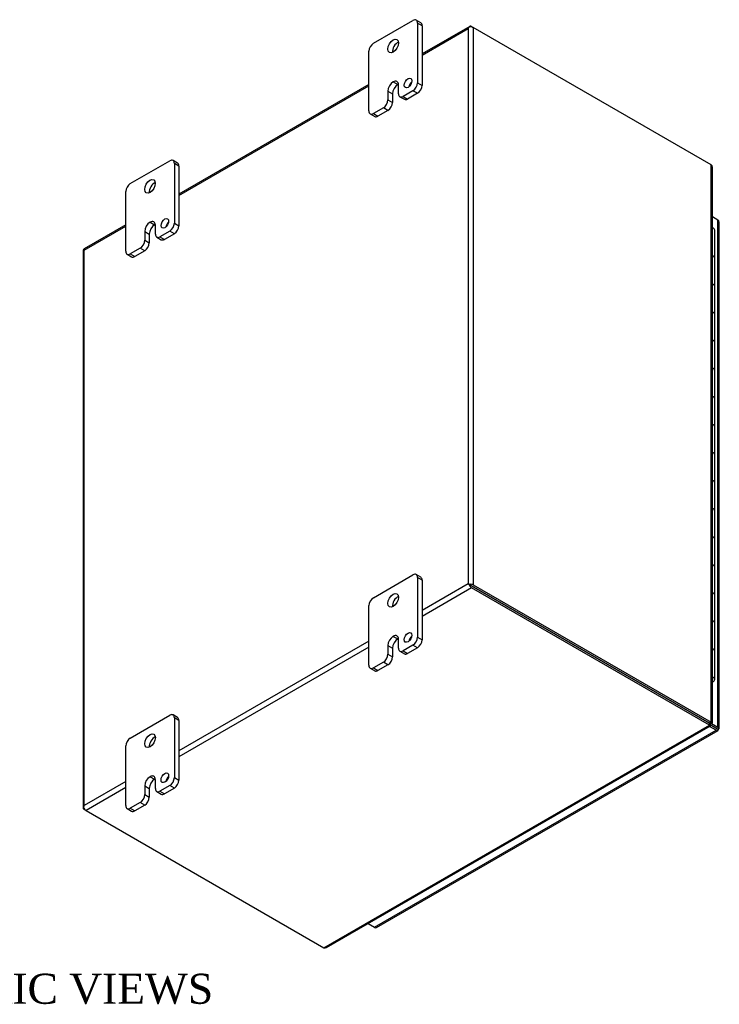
# Model space of a CAD drawing. Header units: inches. Extents: x 4 to 119, y 3 to 79.
# Tile 8 of 8: x 102 to 119, y 56 to 79. Entities that reach past the tile are written whole.
import ezdxf
from ezdxf.enums import TextEntityAlignment as Align

# ---------------------------------------------------------------- set-up
doc = ezdxf.new("R2010")
doc.units = ezdxf.units.IN
doc.header["$MEASUREMENT"] = 0
for name, color, linetype in [('COM48451', 7, 'CONTINUOUS'), ('COM71780-6', 7, 'CONTINUOUS'), ('DEFAULT', 7, 'CONTINUOUS'), ('FET07710', 7, 'CONTINUOUS'), ('HNG10620-16B', 7, 'CONTINUOUS'), ('HNG10620-16C', 7, 'CONTINUOUS'), ('HNG10620-16P', 7, 'CONTINUOUS')]:
    doc.layers.add(name, color=color, linetype=linetype)
doc.styles.add('SEACAD_TIMES_NEW_ROMAN', font='times.ttf')

msp = doc.modelspace()

# ---------------------------------------------------------------- linework, layer by layer
at = {"layer": 'COM48451', "color": 7}
for p, q in [((112.849, 78.771), (111.741, 78.131)), ((111.741, 78.102), (112.811, 78.72)), ((112.811, 78.72), (112.811, 65.797)), ((112.835, 78.753), (112.835, 78.753)), ((112.892, 78.767), (112.933, 78.743)), ((118.468, 75.548), (112.933, 78.743)), ((112.933, 78.743), (112.933, 65.774)), ((110.504, 77.417), (106.084, 74.865)), ((106.084, 74.836), (110.504, 77.388)), ((118.468, 62.578), (118.468, 75.548)), ((118.493, 62.563), (118.493, 75.493)), ((104.847, 74.151), (103.88, 73.593)), ((103.882, 73.565), (104.847, 74.122)), ((103.857, 73.553), (103.857, 60.583)), ((103.882, 60.642), (103.882, 73.565)), ((112.811, 65.797), (111.741, 65.179)), ((112.852, 65.774), (112.811, 65.797)), ((112.835, 65.783), (112.892, 65.75)), ((112.835, 65.783), (112.892, 65.75)), ((112.933, 65.774), (118.468, 62.578)), ((112.892, 65.703), (111.741, 65.038)), ((112.892, 65.75), (118.427, 62.555)), ((118.427, 62.555), (112.892, 65.75)), ((118.427, 62.508), (112.892, 65.703)), ((110.504, 64.465), (106.084, 61.913)), ((110.504, 64.324), (106.084, 61.772)), ((118.427, 62.555), (118.468, 62.578)), ((118.427, 62.555), (118.427, 62.508)), ((118.454, 62.551), (118.435, 62.562)), ((118.454, 62.551), (118.435, 62.562)), ((118.436, 62.566), (118.468, 62.548)), ((118.468, 62.548), (118.454, 62.551)), ((109.458, 57.329), (118.427, 62.508)), ((109.518, 57.335), (118.453, 62.493)), ((118.412, 62.546), (118.453, 62.523)), ((118.444, 62.533), (118.425, 62.544)), ((118.444, 62.533), (118.425, 62.544)), ((118.453, 62.523), (118.444, 62.533)), ((104.847, 61.199), (103.882, 60.642)), ((104.847, 61.058), (103.923, 60.524)), ((103.865, 60.605), (103.865, 60.605)), ((103.923, 60.524), (103.882, 60.548)), ((103.923, 60.524), (109.458, 57.329))]:
    msp.add_line(p, q, dxfattribs=at)
for centre, start, end in [((118.419, 75.493), 0, 48.6182), ((109.481, 57.399), 251.3818, 300)]:
    msp.add_arc(centre, 0.0739, start, end, dxfattribs=at)
for centre, major_axis, ratio, start_param, end_param in [((112.872, 78.685), (0.061, 0.106), 0.577982, 1.230411, 1.570248), ((112.872, 78.685), (0.061, 0.106), 0.577982, 1.231508, 1.571345), ((112.892, 78.696), (0.0432, -0.0748), 0.57735, 2.356194, 3.587154), ((112.872, 78.708), (0.0864, 0), 0.57735, 0.785398, 2.016358), ((103.943, 73.553), (0.0864, 0), 0.57735, 2.696031, 3.141593), ((103.923, 73.518), (0.0432, -0.0748), 0.57735, 3.141593, 3.587154), ((103.943, 73.53), (-0.0863, 0.0499), 0.000948, 0.445015, 0.784852), ((103.943, 73.53), (-0.0864, 0.0498), 0.000948, -0.784852, -0.445015), ((112.872, 65.762), (-0.0864, 0.0498), 0.000948, -1.124689, -0.784852), ((112.872, 65.762), (-0.0863, 0.0499), 0.000948, 0.784852, 1.124689), ((112.872, 65.738), (0.0864, 0), 0.57735, 0.785398, 2.016358), ((112.892, 65.774), (0.0432, -0.0748), 0.57735, 4.266828, 5.497787), ((112.872, 65.762), (0.0288, -0.0166), 0.000948, 0.785944, 2.356741), ((112.872, 65.762), (0.0288, -0.0166), 0.000948, 3.926445, 5.497241), ((103.943, 60.583), (0.0864, 0), 0.57735, 2.696031, 3.926991), ((103.943, 60.607), (-0.061, -0.106), 0.577982, 4.712938, 5.052774), ((103.943, 60.607), (-0.061, -0.106), 0.577982, 4.71184, 5.051677), ((103.923, 60.595), (0.0432, -0.0748), 0.57735, 4.266828, 5.497787)]:
    msp.add_ellipse(centre, major_axis=major_axis, ratio=ratio, start_param=start_param, end_param=end_param, dxfattribs=at)
for points, knots in [([(118.427, 62.555), (118.427, 62.548), (118.426, 62.544), (118.422, 62.542), (118.418, 62.543), (118.412, 62.546)], [0, 0, 0, 0, 0.5, 0.5, 1, 1, 1, 1]), ([(118.427, 62.555), (118.43, 62.556), (118.432, 62.558), (118.435, 62.561), (118.435, 62.562), (118.435, 62.564), (118.435, 62.565), (118.432, 62.568), (118.43, 62.57), (118.427, 62.571)], [0, 0, 0, 0, 0.25, 0.25, 0.5, 0.5, 0.75, 0.75, 1, 1, 1, 1]), ([(118.468, 62.578), (118.476, 62.577), (118.482, 62.575), (118.491, 62.569), (118.493, 62.566), (118.493, 62.56), (118.491, 62.557), (118.482, 62.551), (118.476, 62.549), (118.468, 62.548)], [0, 0, 0, 0, 0.25, 0.25, 0.5, 0.5, 0.75, 0.75, 1, 1, 1, 1]), ([(118.427, 62.508), (118.432, 62.501), (118.437, 62.497), (118.446, 62.492), (118.45, 62.492), (118.456, 62.495), (118.457, 62.498), (118.457, 62.508), (118.456, 62.515), (118.453, 62.523)], [0, 0, 0, 0, 0.25, 0.25, 0.5, 0.5, 0.75, 0.75, 1, 1, 1, 1])]:
    msp.add_open_spline(points, degree=3, knots=knots, dxfattribs=at)
at = {"layer": 'COM71780-6', "color": 7}
for p, q in [((118.622, 74.261), (118.493, 74.335)), ((118.622, 62.463), (118.622, 74.261)), ((118.648, 62.428), (118.648, 74.225)), ((118.193, 62.69), (118.193, 62.69)), ((118.215, 62.677), (118.215, 62.677)), ((118.473, 62.55), (118.622, 62.463)), ((110.637, 57.806), (118.581, 62.393)), ((110.68, 57.802), (118.625, 62.388)), ((118.581, 62.393), (118.43, 62.48)), ((118.455, 62.513), (118.581, 62.44)), ((118.581, 62.44), (118.455, 62.512)), ((118.581, 62.44), (118.581, 62.44)), ((118.581, 62.44), (118.581, 62.44)), ((118.581, 62.44), (118.622, 62.416)), ((118.639, 62.406), (118.581, 62.44)), ((118.639, 62.406), (118.581, 62.44)), ((110.486, 57.893), (110.637, 57.806))]:
    msp.add_line(p, q, dxfattribs=at)
for centre, major_axis, ratio, start_param, end_param in [((118.561, 74.225), (-0.0864, 0), 0.57735, 3.141593, 3.926991), ((118.561, 62.451), (-0.0288, 0.0166), 0.000948, 2.356741, 3.927537), ((118.561, 62.451), (-0.0288, 0.0166), 0.000948, 2.355648, 3.926445), ((118.581, 62.463), (-0.0432, 0.0748), 0.57735, 2.356194, 3.587154), ((118.561, 62.428), (-0.0864, 0), 0.57735, 2.696031, 3.926991), ((118.561, 62.451), (0.0864, -0.0498), 0.000948, -0.784852, -0.445015), ((118.561, 62.451), (0.0863, -0.0499), 0.000948, 0.445015, 0.784852), ((110.637, 57.876), (-0.0432, 0.0748), 0.57735, 2.356194, 3.141593)]:
    msp.add_ellipse(centre, major_axis=major_axis, ratio=ratio, start_param=start_param, end_param=end_param, dxfattribs=at)
at = {"layer": 'FET07710', "color": 7}
for p, q in [((110.61, 78.377), (111.529, 78.907)), ((111.71, 78.854), (111.604, 78.915)), ((111.635, 78.846), (111.635, 77.458)), ((111.741, 78.785), (111.635, 78.846)), ((111.741, 78.785), (111.741, 77.397)), ((110.504, 76.805), (110.504, 78.193)), ((111.069, 77.478), (111.069, 77.478)), ((111.069, 77.478), (111.175, 77.417)), ((111.069, 77.478), (111.175, 77.417)), ((111.635, 77.458), (111.741, 77.397)), ((110.946, 77.264), (110.946, 77.06)), ((110.946, 77.264), (111.052, 77.203)), ((111.175, 77.417), (111.175, 77.417)), ((111.193, 77.203), (111.193, 77.407)), ((111.529, 77.274), (111.299, 77.141)), ((111.635, 77.213), (111.405, 77.08)), ((111.635, 77.213), (111.529, 77.274)), ((110.946, 77.06), (111.052, 76.999)), ((111.052, 77.203), (111.052, 76.999)), ((111.224, 77.134), (111.33, 77.073)), ((111.299, 77.141), (111.405, 77.08)), ((110.84, 76.876), (110.61, 76.744)), ((110.946, 76.815), (110.715, 76.682)), ((110.946, 76.815), (110.84, 76.876)), ((110.535, 76.736), (110.64, 76.675)), ((110.61, 76.744), (110.715, 76.682)), ((104.953, 75.111), (105.872, 75.641)), ((106.053, 75.588), (105.947, 75.649)), ((105.978, 75.58), (105.978, 74.192)), ((106.084, 75.519), (105.978, 75.58)), ((106.084, 75.519), (106.084, 74.131)), ((104.847, 73.539), (104.847, 74.927)), ((105.413, 74.212), (105.412, 74.212)), ((105.412, 74.212), (105.518, 74.151)), ((105.413, 74.212), (105.518, 74.151)), ((105.518, 74.151), (105.518, 74.151)), ((105.536, 73.937), (105.536, 74.141)), ((105.872, 74.008), (105.642, 73.875)), ((105.978, 73.947), (105.872, 74.008)), ((105.978, 74.192), (106.084, 74.131)), ((105.289, 73.998), (105.289, 73.794)), ((105.289, 73.998), (105.395, 73.937)), ((105.289, 73.794), (105.395, 73.733)), ((105.395, 73.937), (105.395, 73.733)), ((105.567, 73.868), (105.673, 73.807)), ((105.642, 73.875), (105.748, 73.814)), ((105.978, 73.947), (105.748, 73.814)), ((105.183, 73.61), (104.953, 73.478)), ((105.289, 73.549), (105.058, 73.416)), ((105.289, 73.549), (105.183, 73.61)), ((104.878, 73.47), (104.983, 73.409)), ((104.953, 73.478), (105.058, 73.416)), ((110.61, 65.476), (111.529, 66.007)), ((111.71, 65.953), (111.604, 66.014)), ((111.635, 65.945), (111.635, 64.557)), ((111.741, 65.884), (111.635, 65.945)), ((111.741, 65.884), (111.741, 64.496)), ((110.504, 63.904), (110.504, 65.292)), ((111.069, 64.577), (111.069, 64.577)), ((111.069, 64.577), (111.175, 64.516)), ((111.069, 64.577), (111.175, 64.516)), ((111.175, 64.516), (111.175, 64.516)), ((111.193, 64.302), (111.193, 64.506)), ((111.635, 64.557), (111.741, 64.496)), ((110.946, 64.364), (110.946, 64.16)), ((110.946, 64.364), (111.052, 64.303)), ((110.946, 64.16), (111.052, 64.098)), ((111.052, 64.303), (111.052, 64.098)), ((111.224, 64.233), (111.33, 64.172)), ((111.529, 64.374), (111.299, 64.241)), ((111.299, 64.241), (111.405, 64.18)), ((111.635, 64.313), (111.405, 64.18)), ((111.635, 64.313), (111.529, 64.374)), ((110.84, 63.976), (110.61, 63.843)), ((110.946, 63.915), (110.84, 63.976)), ((110.535, 63.835), (110.64, 63.774)), ((110.61, 63.843), (110.715, 63.782)), ((110.946, 63.915), (110.715, 63.782)), ((104.953, 62.21), (105.872, 62.741)), ((106.053, 62.687), (105.947, 62.748)), ((105.978, 62.679), (105.978, 61.291)), ((106.084, 62.618), (105.978, 62.679)), ((106.084, 62.618), (106.084, 61.23)), ((104.847, 60.638), (104.847, 62.026)), ((105.413, 61.311), (105.412, 61.311)), ((105.412, 61.311), (105.518, 61.25)), ((105.413, 61.311), (105.518, 61.25)), ((105.518, 61.25), (105.518, 61.25)), ((105.536, 61.036), (105.536, 61.24)), ((105.978, 61.291), (106.084, 61.23)), ((105.289, 61.098), (105.289, 60.894)), ((105.289, 61.098), (105.395, 61.037)), ((105.395, 61.037), (105.395, 60.832)), ((105.567, 60.967), (105.673, 60.906)), ((105.872, 61.108), (105.642, 60.975)), ((105.642, 60.975), (105.748, 60.914)), ((105.978, 61.047), (105.748, 60.914)), ((105.978, 61.047), (105.872, 61.108)), ((105.289, 60.894), (105.395, 60.832)), ((104.878, 60.569), (104.983, 60.508)), ((105.183, 60.71), (104.953, 60.577)), ((104.953, 60.577), (105.058, 60.516)), ((105.289, 60.649), (105.058, 60.516)), ((105.289, 60.649), (105.183, 60.71))]:
    msp.add_line(p, q, dxfattribs=at)
for centre, major_axis, start_param, end_param in [((111.529, 78.785), (-0.075, -0.13), 2.356194, 3.926991), ((111.635, 78.724), (-0.075, -0.13), 2.356194, 3.141593), ((110.61, 78.254), (0.075, 0.13), 0.785398, 2.356194), ((111.175, 78.254), (0.088, 0.152), 0.649107, 2.492486), ((111.069, 77.335), (0.087, 0.151), 0.785398, 2.356194), ((111.069, 77.336), (-0.087, -0.151), 2.356194, 3.926991), ((111.52, 77.392), (0.062, 0.108), 1.008936, 2.132657), ((111.529, 77.397), (-0.075, -0.13), 0.785398, 2.356194), ((111.175, 77.274), (0.087, 0.151), 0.785398, 2.356194), ((111.175, 77.275), (-0.087, -0.151), 3.793313, 3.926991), ((111.635, 77.336), (0.075, 0.13), 3.926991, 5.497787), ((110.84, 76.999), (-0.075, -0.13), 0.785398, 2.356194), ((110.946, 76.938), (0.075, 0.13), 3.926991, 5.497787), ((111.299, 77.264), (0.075, 0.13), 2.356194, 3.926991), ((111.405, 77.203), (0.075, 0.13), 3.141593, 3.926991), ((110.61, 76.866), (0.075, 0.13), 2.356194, 3.926991), ((110.715, 76.805), (0.075, 0.13), 3.141593, 3.926991), ((105.872, 75.519), (-0.075, -0.13), 2.356194, 3.926991), ((105.978, 75.458), (-0.075, -0.13), 2.356194, 3.141593), ((104.953, 74.988), (0.075, 0.13), 0.785398, 2.356194), ((105.518, 74.988), (0.087, 0.152), 0.649107, 2.492486), ((105.413, 74.07), (-0.087, -0.151), 2.356194, 3.926991), ((105.412, 74.069), (0.087, 0.151), 0.785398, 2.356194), ((105.518, 74.008), (0.087, 0.151), 0.785398, 2.356194), ((105.518, 74.009), (-0.087, -0.151), 3.793313, 3.926991), ((105.863, 74.126), (0.062, 0.108), 1.008936, 2.132657), ((105.872, 74.131), (-0.075, -0.13), 0.785398, 2.356194), ((105.978, 74.07), (0.075, 0.13), 3.926991, 5.497787), ((105.183, 73.733), (-0.075, -0.13), 0.785398, 2.356194), ((105.642, 73.998), (0.075, 0.13), 2.356194, 3.926991), ((105.748, 73.937), (0.075, 0.13), 3.141593, 3.926991), ((105.289, 73.672), (0.075, 0.13), 3.926991, 5.497787), ((104.953, 73.6), (0.075, 0.13), 2.356194, 3.926991), ((105.058, 73.539), (0.075, 0.13), 3.141593, 3.926991), ((111.529, 65.884), (-0.075, -0.13), 2.356194, 3.926991), ((111.635, 65.823), (-0.075, -0.13), 2.356194, 3.141593), ((110.61, 65.353), (0.075, 0.13), 0.785398, 2.356194), ((111.175, 65.354), (0.088, 0.152), 0.649107, 2.492486), ((111.069, 64.435), (0.087, 0.151), 0.785398, 2.356194), ((111.175, 64.374), (0.087, 0.151), 0.785398, 2.356194), ((111.069, 64.435), (-0.087, -0.151), 2.356194, 3.926991), ((111.175, 64.374), (-0.087, -0.151), 3.793313, 3.926991), ((111.52, 64.491), (0.063, 0.108), 1.008936, 2.132657), ((111.529, 64.496), (-0.075, -0.13), 0.785398, 2.356194), ((111.635, 64.435), (0.075, 0.13), 3.926991, 5.497787), ((110.84, 64.098), (-0.075, -0.13), 0.785398, 2.356194), ((111.299, 64.363), (0.075, 0.13), 2.356194, 3.926991), ((111.405, 64.302), (0.075, 0.13), 3.141593, 3.926991), ((110.946, 64.037), (0.075, 0.13), 3.926991, 5.497787), ((110.61, 63.965), (0.075, 0.13), 2.356194, 3.926991), ((110.715, 63.904), (0.075, 0.13), 3.141593, 3.926991), ((105.872, 62.618), (-0.075, -0.13), 2.356194, 3.926991), ((105.978, 62.557), (-0.075, -0.13), 2.356194, 3.141593), ((104.953, 62.087), (0.075, 0.13), 0.785398, 2.356194), ((105.518, 62.088), (0.087, 0.152), 0.649107, 2.492486), ((105.412, 61.169), (0.087, 0.151), 0.785398, 2.356194), ((105.518, 61.108), (0.087, 0.151), 0.785398, 2.356194), ((105.413, 61.169), (-0.087, -0.151), 2.356194, 3.926991), ((105.518, 61.108), (-0.087, -0.151), 3.793313, 3.926991), ((105.863, 61.225), (0.062, 0.108), 1.008936, 2.132657), ((105.872, 61.23), (-0.075, -0.13), 0.785398, 2.356194), ((105.978, 61.169), (0.075, 0.13), 3.926991, 5.497787), ((105.642, 61.097), (0.075, 0.13), 2.356194, 3.926991), ((105.183, 60.832), (-0.075, -0.13), 0.785398, 2.356194), ((105.289, 60.771), (0.075, 0.13), 3.926991, 5.497787), ((105.748, 61.036), (0.075, 0.13), 3.141593, 3.926991), ((104.953, 60.699), (0.075, 0.13), 2.356194, 3.926991), ((105.058, 60.638), (0.075, 0.13), 3.141593, 3.926991)]:
    msp.add_ellipse(centre, major_axis=major_axis, ratio=0.57735, start_param=start_param, end_param=end_param, dxfattribs=at)
for centre, major_axis in [((111.069, 78.315), (0.087, 0.152)), ((111.414, 77.453), (0.062, 0.108)), ((105.412, 75.049), (0.087, 0.152)), ((105.757, 74.187), (0.062, 0.108)), ((111.069, 65.415), (0.087, 0.152)), ((111.414, 64.552), (0.063, 0.108)), ((105.412, 62.149), (0.088, 0.152)), ((105.757, 61.286), (0.063, 0.108))]:
    msp.add_ellipse(centre, major_axis=major_axis, ratio=0.57735, dxfattribs=at)
at = {"layer": 'HNG10620-16B', "color": 7}
for p, q in [((118.551, 72.718), (118.551, 73.371)), ((118.551, 71.412), (118.551, 72.065)), ((118.551, 70.105), (118.551, 70.759)), ((118.551, 68.799), (118.551, 69.452)), ((118.551, 67.493), (118.551, 68.146)), ((118.551, 66.186), (118.551, 66.839)), ((118.551, 64.88), (118.551, 65.533)), ((118.551, 63.574), (118.551, 64.227))]:
    msp.add_line(p, q, dxfattribs=at)
for centre, major_axis, start_param, end_param in [((118.428, 73.371), (-0.123, 0), 3.141593, 4.157881), ((118.428, 72.718), (-0.123, 0), 3.141593, 4.157881), ((118.428, 72.065), (-0.123, 0), 3.141593, 4.157881), ((118.428, 71.412), (-0.123, 0), 3.141593, 4.157881), ((118.428, 70.759), (-0.123, 0), 3.141593, 4.157881), ((118.428, 70.105), (-0.123, 0), 3.141593, 4.157881), ((118.428, 69.452), (-0.123, 0), 3.141593, 4.157881), ((118.428, 68.799), (-0.123, 0), 3.141593, 4.157881), ((118.428, 68.146), (-0.123, 0), 3.141593, 4.157881), ((118.428, 67.493), (-0.123, 0), 3.141593, 4.157881), ((118.428, 66.839), (-0.123, 0), 3.141593, 4.157881), ((118.428, 66.186), (-0.123, 0), 3.141593, 4.157881), ((118.428, 65.533), (-0.123, 0), 3.141593, 4.157881), ((118.428, 64.88), (-0.123, 0), 3.141593, 4.157881), ((118.428, 64.227), (-0.123, 0), 3.141593, 4.157881), ((118.428, 63.574), (-0.123, 0), 2.125304, 4.157881), ((118.428, 63.574), (-0.075, 0), 2.612966, 3.670219)]:
    msp.add_ellipse(centre, major_axis=major_axis, ratio=0.57735, start_param=start_param, end_param=end_param, dxfattribs=at)
at = {"layer": 'HNG10620-16C', "color": 7}
for p, q in [((118.551, 73.371), (118.551, 74.025)), ((118.551, 72.065), (118.551, 72.718)), ((118.551, 70.759), (118.551, 71.412)), ((118.551, 69.452), (118.551, 70.105)), ((118.551, 68.146), (118.551, 68.799)), ((118.551, 66.839), (118.551, 67.493)), ((118.551, 65.533), (118.551, 66.186)), ((118.551, 64.227), (118.551, 64.88))]:
    msp.add_line(p, q, dxfattribs=at)
for centre in [(118.428, 74.025), (118.428, 73.371), (118.428, 72.718), (118.428, 72.065), (118.428, 71.412), (118.428, 70.759), (118.428, 70.105), (118.428, 69.452), (118.428, 68.799), (118.428, 68.146), (118.428, 67.493), (118.428, 66.839), (118.428, 66.186), (118.428, 65.533), (118.428, 64.88), (118.428, 64.227)]:
    msp.add_ellipse(centre, major_axis=(0.123, 0), ratio=0.57735, start_param=0, end_param=1.016289, dxfattribs=at)
at = {"layer": 'HNG10620-16P', "color": 7}
msp.add_ellipse((118.428, 63.574), major_axis=(-0.075, 0), ratio=0.57735, start_param=2.612966, end_param=3.670219, dxfattribs=at)

# ---------------------------------------------------------------- texts
at = {"layer": 'DEFAULT', "color": 7, "style": 'SEACAD_TIMES_NEW_ROMAN'}
msp.add_text('ISOMETRIC VIEWS', height=0.7, dxfattribs=at).set_placement((97.571, 56.727), align=Align.TOP_LEFT)

doc.saveas('drawing.dxf')
